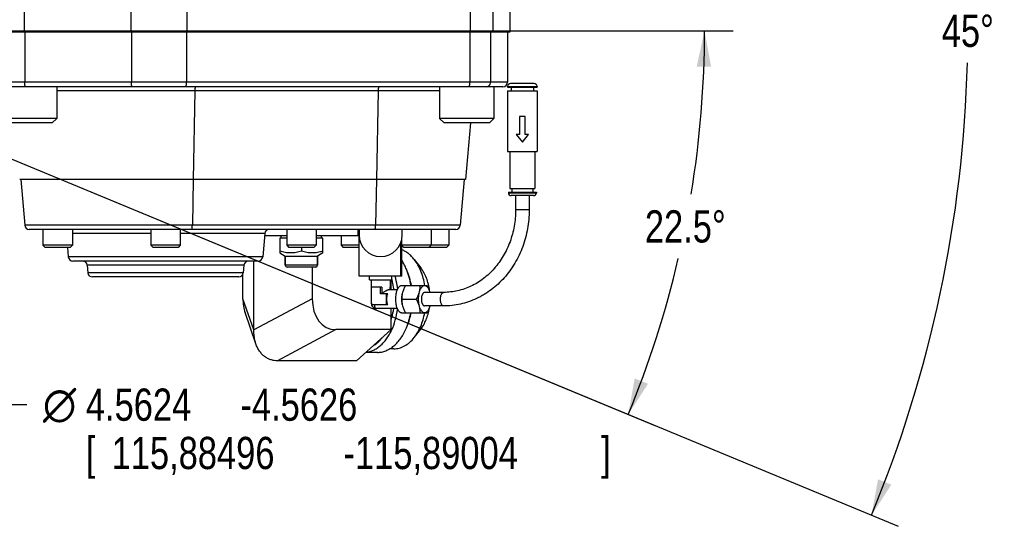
# Model space of a CAD drawing. Header units: inches. Extents: x 0 to 34, y 0 to 22.
# Tile 66 of 175: x 5.9 to 10.2, y 13.3 to 15.5. Entities that reach past the tile are written whole.
import ezdxf

# ---------------------------------------------------------------- set-up
doc = ezdxf.new("R2010")
doc.units = ezdxf.units.IN
doc.header["$LTSCALE"] = 1.87
doc.header["$MEASUREMENT"] = 0
doc.layers.get('0').update_dxf_attribs({"linetype": 'CONTINUOUS'})
doc.layers.add('3_ALL_AXES', color=7, linetype='CONTINUOUS')
doc.layers.add('7_ALL_FEATURES', color=7, linetype='CONTINUOUS')
doc.styles.get("Standard").update_dxf_attribs({"font": 'txt', "width": 0.8})
doc.styles.add('TEXTSTYLE_1', font='gdt', dxfattribs={"width": 0.8})
doc.dimstyles.new('DIMSTYLE_4', dxfattribs={"dimtxt": 0.14, "dimasz": 0.156, "dimexe": 0.125, "dimexo": 0.0625, "dimgap": 0.09, "dimtad": 0, "dimtih": 1, "dimtoh": 1, "dimdec": 0, "dimlfac": 4, "dimzin": 4, "dimdsep": 46, "dimtxsty": 'Standard', "dimblk": '_FILLED', "dimblk1": '_FILLED', "dimblk2": '_FILLED', "dimcen": 0.09, "dimadec": 0, "dimazin": 0, "dimtp": 0.5, "dimtm": 0.5, "dimtfac": 1, "dimtdec": 0, "dimtofl": 0, "dimtmove": 0, "dimatfit": 3, "dimldrblk": '_FILLED', "dimfxl": 0, "dimtolj": 1, "dimtzin": 4, "dimarcsym": 0})
doc.dimstyles.new('DIMSTYLE_5', dxfattribs={"dimtxt": 0.14, "dimasz": 0.156, "dimexe": 0.125, "dimexo": 0.0625, "dimgap": 0.09, "dimtad": 0, "dimtih": 1, "dimtoh": 1, "dimdec": 1, "dimlfac": 4, "dimzin": 4, "dimdsep": 46, "dimtxsty": 'Standard', "dimblk": '_FILLED', "dimblk1": '_FILLED', "dimblk2": '_FILLED', "dimcen": 0.09, "dimadec": 0, "dimazin": 0, "dimtp": 0.5, "dimtm": 0.5, "dimtfac": 1, "dimtdec": 1, "dimtofl": 0, "dimtmove": 0, "dimatfit": 3, "dimldrblk": '_FILLED', "dimfxl": 0, "dimtolj": 1, "dimtzin": 4, "dimarcsym": 0})
doc.dimstyles.new('DIMSTYLE_6', dxfattribs={"dimtxt": 0.14, "dimasz": 0.156, "dimexe": 0.125, "dimexo": 0.0625, "dimgap": 0.09, "dimtad": 0, "dimtih": 1, "dimtoh": 1, "dimdec": 4, "dimlfac": 4, "dimzin": 4, "dimdsep": 46, "dimtxsty": 'Standard', "dimblk": '_FILLED', "dimblk1": '_FILLED', "dimblk2": '_FILLED', "dimcen": 0.09, "dimadec": 0, "dimazin": 0, "dimlim": 1, "dimtp": 0.0001, "dimtm": 0.0001, "dimtfac": 1, "dimtdec": 4, "dimtmove": 0, "dimatfit": 2, "dimldrblk": '_FILLED', "dimfxl": 0, "dimtolj": 1, "dimtzin": 4, "dimarcsym": 0})

# ---------------------------------------------------------------- blocks, each defined once
blk = doc.blocks.new('*D27')
at = {"color": 2, "linetype": 'Continuous'}
for p, q in [((5.298, 15.8266), (9.6883, 17.6451)), ((5.298, 15.1569), (9.6883, 13.3384))]:
    blk.add_line(p, q, dxfattribs=at)
for start, end in [(1.4581, 22.5), (337.5, 358.5419)]:
    blk.add_arc((4.4896, 15.4917), 5.502, start, end, dxfattribs=at)
for points in [[(9.6595, 17.4639), (9.5728, 17.5973), (9.6014, 17.4408)], [(9.6014, 13.5427), (9.5728, 13.3862), (9.6595, 13.5196)]]:
    blk.add_solid(points, dxfattribs=at)
at = {"color": 2, "linetype": 'Continuous', "insert": (9.9916, 15.5617), "char_height": 0.14, "width": 0.317333, "attachment_point": 2, "line_spacing_factor": 0.9}
blk.add_mtext('45\\Fgdt;{\\Fgdt;~}', dxfattribs=at)
blk = doc.blocks.new('_FILLED')
at = {"color": 0, "linetype": 'ByBlock'}
blk.add_solid([(0, 0), (-1, 0.2), (-1, -0.2)], dxfattribs=at)
blk = doc.blocks.new('*D28')
at = {"color": 2, "linetype": 'Continuous'}
for p, q in [((5.5896, 15.4917), (8.9723, 15.4917)), ((5.298, 15.1569), (8.6311, 13.7763))]:
    blk.add_line(p, q, dxfattribs=at)
for start, end in [(350.6211, 360), (337.5, 346.8667)]:
    blk.add_arc((4.4896, 15.4917), 4.3577, start, end, dxfattribs=at)
for points in [[(8.8757, 15.3352), (8.8473, 15.4917), (8.8132, 15.3363)], [(8.5436, 13.9807), (8.5156, 13.8241), (8.6018, 13.9578)]]:
    blk.add_solid(points, dxfattribs=at)
at = {"color": 2, "linetype": 'Continuous', "insert": (8.7636, 14.7116), "char_height": 0.14, "width": 0.541333, "attachment_point": 2, "line_spacing_factor": 0.9}
blk.add_mtext('22.5\\Fgdt;{\\Fgdt;~}', dxfattribs=at)
blk = doc.blocks.new('*D41')
at = {"color": 2, "linetype": 'Continuous'}
for p, q in [((4.8238, 15.0296), (5.6646, 13.867)), ((5.6646, 13.867), (5.9013, 13.867))]:
    blk.add_line(p, q, dxfattribs=at)
at = {"color": 2, "linetype": 'Continuous', "xscale": 0.156, "yscale": 0.156, "zscale": 0.156, "rotation": 125.8738463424}
blk.add_blockref('_FILLED', (4.8238, 15.0296), dxfattribs=at)
at = {"color": 2, "linetype": 'Continuous', "width": 0.8}
for s, p in [('4.5624', (6.158, 13.797)), ('-4.5626', (6.83, 13.797)), ('[', (6.158, 13.587)), (']', (8.398, 13.587)), ('115,88496', (6.27, 13.587)), ('-115,89004', (7.278, 13.587))]:
    blk.add_text(s, height=0.14, dxfattribs=at).set_placement(p)
at = {"color": 2, "linetype": 'Continuous', "style": 'TEXTSTYLE_1'}
blk.add_text('n', height=0.14, dxfattribs=at).set_placement((5.9713, 13.797))

msp = doc.modelspace()

# ---------------------------------------------------------------- linework, layer by layer
at = {"layer": '3_ALL_AXES', "color": 7, "linetype": 'Continuous'}
for p, q in [((6.359752, 15.248675), (5.740914, 15.248675)), ((6.032047, 15.248675), (6.032047, 15.11088)), ((7.971054, 15.248675), (6.592895, 15.248675)), ((7.695433, 15.248675), (7.695433, 15.11088)), ((7.931653, 15.248675), (7.931653, 15.11088)), ((7.991407, 15.249846), (7.991407, 15.246721)), ((7.991407, 15.246721), (8.11936, 15.246721)), ((8.007032, 15.246721), (8.007032, 15.231096)), ((8.103735, 15.246721), (8.103735, 15.231096)), ((8.11936, 15.249846), (8.11936, 15.246721)), ((7.991407, 15.231096), (7.991407, 14.967096)), ((7.991409, 15.231096), (8.119358, 15.231096)), ((8.11936, 15.231096), (8.11936, 14.967096)), ((7.991409, 14.967096), (8.119358, 14.967096)), ((8.001249, 14.967096), (8.001249, 14.806596)), ((8.109517, 14.967096), (8.109517, 14.806596)), ((7.994606, 14.790971), (7.994606, 14.787846)), ((7.994607, 14.790971), (8.116159, 14.790971)), ((8.001251, 14.806596), (8.109516, 14.806596)), ((8.010231, 14.806596), (8.010231, 14.790971)), ((8.100536, 14.806596), (8.100536, 14.790971)), ((8.116161, 14.790971), (8.116161, 14.787846)), ((7.414041, 14.628596), (5.912406, 14.628596)), ((5.971699, 14.628596), (5.971699, 14.559699)), ((6.099651, 14.628596), (6.099651, 14.559699)), ((6.440512, 14.628596), (6.440512, 14.559699)), ((6.568464, 14.628596), (6.568464, 14.559699)), ((7.007539, 14.589895), (7.007539, 14.602395)), ((7.031063, 14.628596), (7.031063, 14.559699)), ((7.159016, 14.628596), (7.159016, 14.559699)), ((7.182539, 14.589895), (7.182539, 14.602395)), ((7.267283, 14.602395), (7.267283, 14.559699)), ((7.346023, 14.425471), (7.346023, 14.60399)), ((7.736191, 14.628596), (7.736191, 14.559699)), ((7.001289, 14.589895), (7.001289, 14.526107)), ((7.188789, 14.526107), (7.188789, 14.589895)), ((7.527428, 14.425471), (7.527428, 14.572109)), ((7.532244, 14.425471), (7.532244, 14.558175)), ((7.001289, 14.526107), (7.025039, 14.512395)), ((7.025039, 14.512395), (7.165039, 14.512395)), ((7.025039, 14.512395), (7.025039, 14.472395)), ((7.095039, 14.549856), (7.095039, 14.534481)), ((7.188789, 14.526107), (7.165039, 14.512395)), ((7.165039, 14.512395), (7.165039, 14.472395)), ((7.585204, 14.497752), (7.613804, 14.461437)), ((7.532244, 14.425471), (7.346024, 14.425471)), ((7.390777, 14.409721), (7.391079, 14.425471)), ((7.488277, 14.409721), (7.487975, 14.425471)), ((7.390777, 14.409721), (7.488277, 14.409721)), ((7.398902, 14.409721), (7.398902, 14.377431)), ((7.480152, 14.409721), (7.480152, 14.365971)), ((7.488803, 14.410004), (7.488665, 14.410534)), ((7.531133, 14.384096), (7.641756, 14.384096)), ((7.632225, 14.384254), (7.63219, 14.384461)), ((7.511267, 14.365971), (7.475397, 14.365971)), ((7.534839, 14.354721), (7.533357, 14.348407)), ((7.398902, 14.308635), (7.398902, 14.307163)), ((7.53151, 14.325346), (7.593983, 14.325346)), ((7.533357, 14.302285), (7.534839, 14.295971)), ((7.511266, 14.284721), (7.421317, 14.284721)), ((7.531133, 14.266596), (7.641756, 14.266596)), ((7.585206, 14.158813), (7.613806, 14.195128)), ((7.425133, 14.093907), (7.374804, 14.093906)), ((7.496298, 14.109532), (7.478134, 14.109532))]:
    msp.add_line(p, q, dxfattribs=at)
for points, knots in [([(5.896093, 15.248675), (5.895806, 15.248675), (5.895117, 15.24912), (5.894455, 15.250338), (5.893791, 15.252165), (5.893225, 15.254599), (5.892748, 15.257552), (5.892262, 15.26219), (5.892127, 15.265847), (5.892127, 15.26836)], [0, 0, 0, 0, 0.04168905, 0.10678717, 0.20089872, 0.32293295, 0.46930485, 0.63501559, 1, 1, 1, 1]), ([(7.824443, 15.248675), (7.824644, 15.248675), (7.825098, 15.249245), (7.825438, 15.250359), (7.825858, 15.252195), (7.826349, 15.255731), (7.82676, 15.261203), (7.826865, 15.265848), (7.826865, 15.26836)], [0, 0, 0, 0, 0.03011429, 0.09025671, 0.18312815, 0.30628848, 0.62509442, 1, 1, 1, 1]), ([(7.898433, 15.248675), (7.900891, 15.248675), (7.905893, 15.249715), (7.912163, 15.254128), (7.91633, 15.260667), (7.917298, 15.265804), (7.917298, 15.26836)], [0, 0, 0, 0, 0.24506437, 0.4930484, 0.74510411, 1, 1, 1, 1]), ([(7.095039, 14.534481), (7.091238, 14.533214), (7.083579, 14.530891), (7.071901, 14.528206), (7.060076, 14.526499), (7.048164, 14.525912), (7.036252, 14.526499), (7.024427, 14.528206), (7.012749, 14.530891), (7.005091, 14.533214), (7.001289, 14.534481)], [0, 0, 0, 0, 0.12570744, 0.25087309, 0.37557437, 0.50000002, 0.62442567, 0.74912694, 0.87429256, 1, 1, 1, 1]), ([(7.188789, 14.534481), (7.184988, 14.533214), (7.177329, 14.530891), (7.165651, 14.528206), (7.153826, 14.526499), (7.141914, 14.525912), (7.130002, 14.526499), (7.118177, 14.528206), (7.106499, 14.530891), (7.098841, 14.533214), (7.095039, 14.534481)], [0, 0, 0, 0, 0.12570744, 0.25087309, 0.37557437, 0.50000002, 0.62442567, 0.74912694, 0.87429256, 1, 1, 1, 1]), ([(7.585204, 14.497752), (7.581436, 14.502536), (7.573591, 14.511509), (7.56065, 14.523241), (7.546959, 14.532782), (7.537248, 14.537697), (7.532345, 14.539721)], [0, 0, 0, 0, 0.26790599, 0.5231532, 0.76665105, 1, 1, 1, 1]), ([(7.551544, 14.455777), (7.550161, 14.459096), (7.544529, 14.471896), (7.537862, 14.48425), (7.532292, 14.493019)], [0, 0, 0, 0, 0.25713716, 1, 1, 1, 1]), ([(7.63219, 14.384461), (7.630332, 14.395339), (7.625582, 14.416525), (7.615228, 14.446632), (7.601991, 14.473899), (7.591082, 14.490288), (7.585204, 14.497752)], [0, 0, 0, 0, 0.26739974, 0.52493883, 0.76978805, 1, 1, 1, 1]), ([(7.513528, 14.370035), (7.512972, 14.374814), (7.510399, 14.393584), (7.506288, 14.412149), (7.502304, 14.425708)], [0, 0, 0, 0, 0.25398243, 1, 1, 1, 1]), ([(7.571424, 14.384268), (7.56945, 14.396748), (7.564241, 14.421038), (7.556217, 14.444563), (7.551544, 14.455777)], [0, 0, 0, 0, 0.5098229, 1, 1, 1, 1]), ([(7.57303, 14.384254), (7.571161, 14.395242), (7.566368, 14.416636), (7.559214, 14.437372), (7.555086, 14.447277)], [0, 0, 0, 0, 0.50949947, 1, 1, 1, 1]), ([(7.652228, 14.362407), (7.65099, 14.371915), (7.647518, 14.390472), (7.639248, 14.416872), (7.628214, 14.440731), (7.618874, 14.455), (7.613799, 14.461444)], [0, 0, 0, 0, 0.26784366, 0.52598904, 0.77086943, 1, 1, 1, 1]), ([(7.496876, 14.366014), (7.496454, 14.369765), (7.494532, 14.384557), (7.491595, 14.399219), (7.488803, 14.410004)], [0, 0, 0, 0, 0.25307053, 1, 1, 1, 1]), ([(7.531133, 14.384096), (7.530227, 14.384096), (7.52838, 14.383899), (7.525665, 14.383028), (7.523017, 14.381594), (7.52046, 14.379621), (7.518014, 14.377132), (7.515699, 14.37415), (7.513534, 14.370705), (7.511539, 14.366827), (7.509732, 14.362554), (7.508128, 14.357927), (7.506745, 14.352987), (7.50519, 14.345951), (7.503895, 14.33671), (7.503377, 14.325346), (7.503895, 14.313983), (7.50519, 14.304741), (7.506745, 14.297705), (7.508128, 14.292766), (7.509732, 14.288138), (7.511539, 14.283865), (7.513534, 14.279988), (7.515699, 14.276542), (7.518014, 14.273561), (7.52046, 14.271071), (7.523017, 14.269098), (7.525665, 14.267665), (7.52838, 14.266793), (7.530227, 14.266596), (7.531133, 14.266596)], [0, 0, 0, 0, 0.01941143, 0.03947424, 0.06073117, 0.08361871, 0.10842833, 0.13532265, 0.16435693, 0.19550392, 0.22866604, 0.26369201, 0.30038793, 0.33852333, 0.41804204, 0.50000006, 0.58195807, 0.66147678, 0.69961218, 0.73630809, 0.77133405, 0.80449616, 0.83564314, 0.8646774, 0.89157171, 0.91638133, 0.93926886, 0.96052578, 0.98058857, 1, 1, 1, 1]), ([(7.547434, 14.384096), (7.546091, 14.38172), (7.543516, 14.376943), (7.540052, 14.369641), (7.537103, 14.36225), (7.53552, 14.357233), (7.534839, 14.354721)], [0, 0, 0, 0, 0.25553049, 0.50794741, 0.75636564, 1, 1, 1, 1]), ([(7.630465, 14.384096), (7.629862, 14.384096), (7.628646, 14.384011), (7.626837, 14.383628), (7.625045, 14.382994), (7.622635, 14.381789), (7.619698, 14.379618), (7.616469, 14.376164), (7.613489, 14.371861), (7.6108, 14.366779), (7.608445, 14.361001), (7.607162, 14.356876), (7.606579, 14.354721)], [0, 0, 0, 0, 0.04484066, 0.09037854, 0.13721198, 0.18589383, 0.2904702, 0.40688104, 0.53631945, 0.67888189, 0.83388826, 1, 1, 1, 1]), ([(7.609907, 14.384096), (7.609963, 14.381692), (7.609945, 14.37684), (7.609441, 14.36951), (7.608369, 14.362097), (7.607245, 14.357179), (7.606579, 14.354721)], [0, 0, 0, 0, 0.24321992, 0.4904132, 0.74245853, 1, 1, 1, 1]), ([(7.654308, 14.354881), (7.653722, 14.357024), (7.652438, 14.36113), (7.650083, 14.366877), (7.647397, 14.371932), (7.644422, 14.376211), (7.6412, 14.379645), (7.638271, 14.381803), (7.635868, 14.383001), (7.634082, 14.383631), (7.632278, 14.384011), (7.631066, 14.384096), (7.630465, 14.384096)], [0, 0, 0, 0, 0.16606769, 0.32101243, 0.46351984, 0.59292254, 0.70932939, 0.81394035, 0.86265379, 0.90952697, 0.95511051, 1, 1, 1, 1]), ([(7.65431, 14.354874), (7.653628, 14.357372), (7.652046, 14.362364), (7.649105, 14.369715), (7.645655, 14.37698), (7.643092, 14.381733), (7.641756, 14.384096)], [0, 0, 0, 0, 0.24368178, 0.49211139, 0.74450945, 1, 1, 1, 1]), ([(7.533324, 14.302452), (7.532588, 14.306157), (7.5315, 14.31377), (7.530963, 14.325346), (7.5315, 14.336922), (7.532588, 14.344535), (7.533324, 14.34824)], [0, 0, 0, 0, 0.24609137, 0.5, 0.75390863, 1, 1, 1, 1]), ([(7.533357, 14.348407), (7.532973, 14.34647), (7.532332, 14.342601), (7.531536, 14.334914), (7.531422, 14.329152), (7.53151, 14.325346)], [0, 0, 0, 0, 0.25564716, 0.50720436, 1, 1, 1, 1]), ([(7.606579, 14.354721), (7.605898, 14.35221), (7.604315, 14.347192), (7.601366, 14.339802), (7.597902, 14.332499), (7.595326, 14.327722), (7.593983, 14.325346)], [0, 0, 0, 0, 0.24363438, 0.49205262, 0.74446952, 1, 1, 1, 1]), ([(7.606579, 14.354721), (7.605962, 14.352445), (7.604883, 14.347748), (7.603735, 14.340495), (7.603039, 14.332985), (7.602805, 14.325346), (7.603039, 14.317707), (7.603735, 14.310197), (7.604883, 14.302944), (7.605962, 14.298247), (7.606579, 14.295971)], [0, 0, 0, 0, 0.11915512, 0.24327801, 0.37077728, 0.5, 0.62922272, 0.75672199, 0.88084488, 1, 1, 1, 1]), ([(7.630465, 14.354874), (7.630009, 14.354874), (7.629081, 14.354775), (7.627716, 14.354337), (7.626386, 14.353616), (7.6251, 14.352625), (7.623871, 14.351373), (7.622708, 14.349875), (7.62162, 14.348143), (7.620617, 14.346194), (7.619708, 14.344047), (7.61861, 14.340876), (7.617545, 14.336554), (7.616775, 14.331058), (7.616602, 14.327268), (7.616602, 14.325346)], [0, 0, 0, 0, 0.03883525, 0.07895061, 0.12146895, 0.16724687, 0.21687063, 0.2706597, 0.32873434, 0.39102966, 0.45735849, 0.52741423, 0.6770275, 0.8360742, 1, 1, 1, 1]), ([(7.53151, 14.325346), (7.531422, 14.32154), (7.531536, 14.315779), (7.532332, 14.308091), (7.532973, 14.304222), (7.533357, 14.302285)], [0, 0, 0, 0, 0.49279566, 0.74435286, 1, 1, 1, 1]), ([(7.534839, 14.295971), (7.53552, 14.29346), (7.537103, 14.288442), (7.540052, 14.281052), (7.543516, 14.273749), (7.546091, 14.268972), (7.547434, 14.266596)], [0, 0, 0, 0, 0.24363438, 0.49205262, 0.74446952, 1, 1, 1, 1]), ([(7.593983, 14.325346), (7.595326, 14.32297), (7.597902, 14.318193), (7.601366, 14.310891), (7.604315, 14.3035), (7.605898, 14.298483), (7.606579, 14.295971)], [0, 0, 0, 0, 0.25553049, 0.50794741, 0.75636564, 1, 1, 1, 1]), ([(7.606579, 14.295971), (7.607162, 14.293817), (7.608445, 14.289691), (7.6108, 14.283913), (7.613489, 14.278832), (7.616469, 14.274528), (7.619698, 14.271074), (7.622635, 14.268903), (7.625045, 14.267698), (7.626837, 14.267064), (7.628646, 14.266682), (7.629862, 14.266596), (7.630465, 14.266596)], [0, 0, 0, 0, 0.16611174, 0.32111811, 0.46368055, 0.59311896, 0.7095298, 0.81410617, 0.86278802, 0.90962146, 0.95515934, 1, 1, 1, 1]), ([(7.606579, 14.295971), (7.607245, 14.293513), (7.608369, 14.288595), (7.609441, 14.281182), (7.609945, 14.273852), (7.609963, 14.269), (7.609907, 14.266596)], [0, 0, 0, 0, 0.25754149, 0.50958683, 0.75678009, 1, 1, 1, 1]), ([(7.616602, 14.325346), (7.616602, 14.323424), (7.616775, 14.319634), (7.617545, 14.314138), (7.61861, 14.309816), (7.619708, 14.306645), (7.620617, 14.304498), (7.62162, 14.302549), (7.622708, 14.300817), (7.623871, 14.299319), (7.6251, 14.298068), (7.626386, 14.297076), (7.627716, 14.296356), (7.629081, 14.295918), (7.630009, 14.295819), (7.630465, 14.295819)], [0, 0, 0, 0, 0.1639258, 0.3229725, 0.47258577, 0.54264151, 0.60897034, 0.67126566, 0.7293403, 0.78312937, 0.83275313, 0.87853105, 0.92104939, 0.96116475, 1, 1, 1, 1]), ([(7.630465, 14.266596), (7.631066, 14.266596), (7.632278, 14.266681), (7.634082, 14.267061), (7.635868, 14.267692), (7.638271, 14.268889), (7.6412, 14.271047), (7.644422, 14.274481), (7.647397, 14.278761), (7.650083, 14.283815), (7.652438, 14.289563), (7.653722, 14.293668), (7.654308, 14.295812)], [0, 0, 0, 0, 0.04488949, 0.09047303, 0.13734621, 0.18605965, 0.29067061, 0.40707746, 0.53648016, 0.67898757, 0.83393231, 1, 1, 1, 1]), ([(7.641756, 14.266596), (7.643092, 14.26896), (7.645655, 14.273713), (7.649105, 14.280977), (7.652046, 14.288329), (7.653628, 14.29332), (7.65431, 14.295819)], [0, 0, 0, 0, 0.25549056, 0.50788864, 0.75631824, 1, 1, 1, 1]), ([(7.485309, 14.23418), (7.486547, 14.23822), (7.491221, 14.254783), (7.494468, 14.271742), (7.496154, 14.284613)], [0, 0, 0, 0, 0.24558057, 1, 1, 1, 1]), ([(7.487166, 14.19052), (7.493716, 14.204543), (7.504614, 14.234551), (7.510875, 14.265817), (7.512968, 14.281971)], [0, 0, 0, 0, 0.48721949, 1, 1, 1, 1]), ([(7.551546, 14.200788), (7.55585, 14.211117), (7.563342, 14.232717), (7.568434, 14.254996), (7.570446, 14.266436)], [0, 0, 0, 0, 0.49066107, 1, 1, 1, 1]), ([(7.555087, 14.209287), (7.558847, 14.218311), (7.565458, 14.237135), (7.5701, 14.25653), (7.571984, 14.266485)], [0, 0, 0, 0, 0.49105486, 1, 1, 1, 1]), ([(7.585206, 14.158813), (7.590823, 14.165946), (7.601287, 14.181547), (7.614131, 14.207439), (7.624356, 14.235991), (7.629209, 14.256089), (7.631166, 14.266415)], [0, 0, 0, 0, 0.23074887, 0.47561807, 0.73287745, 1, 1, 1, 1]), ([(7.6138, 14.195121), (7.618499, 14.201087), (7.627208, 14.214208), (7.637725, 14.236058), (7.645894, 14.260194), (7.649589, 14.277177), (7.651015, 14.285894)], [0, 0, 0, 0, 0.23000807, 0.47485442, 0.7325026, 1, 1, 1, 1]), ([(7.37634, 14.094539), (7.381821, 14.095166), (7.392837, 14.097384), (7.408854, 14.103437), (7.424322, 14.112149), (7.439061, 14.123403), (7.452904, 14.137056), (7.465699, 14.152942), (7.477303, 14.170873), (7.484024, 14.183791), (7.487166, 14.19052)], [0, 0, 0, 0, 0.10818321, 0.2191948, 0.33447879, 0.45511305, 0.58179605, 0.71487483, 0.85436481, 1, 1, 1, 1]), ([(7.425133, 14.093907), (7.431395, 14.093907), (7.444088, 14.09515), (7.462698, 14.100678), (7.48067, 14.109759), (7.49772, 14.122213), (7.513603, 14.137829), (7.528092, 14.156356), (7.540978, 14.177503), (7.548219, 14.192805), (7.551546, 14.200788)], [0, 0, 0, 0, 0.10721897, 0.21675283, 0.33057629, 0.45027119, 0.57683406, 0.71072966, 0.85193158, 1, 1, 1, 1]), ([(7.410096, 14.124868), (7.416763, 14.128971), (7.429729, 14.138854), (7.440815, 14.150766), (7.446067, 14.157285)], [0, 0, 0, 0, 0.4832546, 1, 1, 1, 1]), ([(7.496298, 14.109532), (7.500311, 14.109532), (7.508391, 14.110074), (7.520388, 14.112493), (7.532201, 14.116506), (7.547835, 14.124051), (7.566515, 14.137519), (7.579234, 14.151231), (7.585206, 14.158813)], [0, 0, 0, 0, 0.11452294, 0.23028793, 0.348302, 0.46956487, 0.72458904, 1, 1, 1, 1])]:
    msp.add_open_spline(points, degree=3, knots=knots, dxfattribs=at)
at = {"layer": '7_ALL_FEATURES', "color": 7, "linetype": 'Continuous'}
for p, q in [((5.890145, 15.917966), (5.890145, 15.484895)), ((7.828076, 15.917966), (7.828076, 15.484895)), ((7.92673, 15.917966), (7.92673, 15.484895)), ((8.000582, 15.917966), (8.000582, 15.484895)), ((6.353804, 15.730958), (6.353804, 15.484895)), ((6.596528, 15.730958), (6.596528, 15.484895)), ((8.000582, 15.484895), (5.711386, 15.484895)), ((5.892127, 15.484895), (5.892127, 15.26836)), ((6.355786, 15.484895), (6.355786, 15.26836)), ((6.595317, 15.484895), (6.595317, 15.26836)), ((7.826865, 15.484895), (7.826865, 15.26836)), ((7.917298, 15.484895), (7.917298, 15.26836)), ((7.990739, 15.484895), (7.990739, 15.26836)), ((7.990739, 15.26836), (5.721228, 15.26836)), ((7.746914, 15.248675), (5.972614, 15.248675)), ((6.032047, 15.248675), (6.032047, 15.11088)), ((7.695433, 15.248675), (7.695433, 15.11088)), ((7.971054, 15.248675), (7.931653, 15.248675)), ((7.931653, 15.248675), (7.931653, 15.11088)), ((7.991407, 15.249846), (8.11936, 15.249846)), ((8.10686, 15.262346), (8.003907, 15.262346)), ((7.695433, 15.230706), (6.032047, 15.230706)), ((6.631673, 15.230706), (6.625247, 14.845132)), ((7.428448, 15.230706), (7.422023, 14.845132)), ((6.032047, 15.11088), (5.795827, 15.11088)), ((6.032047, 15.11088), (6.012362, 15.091195)), ((7.931653, 15.11088), (7.695433, 15.11088)), ((7.695433, 15.11088), (7.715118, 15.091195)), ((7.931653, 15.11088), (7.911968, 15.091195)), ((8.067622, 15.118789), (8.042483, 15.118789)), ((8.042483, 15.118789), (8.042483, 15.040724)), ((8.067622, 15.040724), (8.067622, 15.118789)), ((6.012362, 15.091195), (5.815512, 15.091195)), ((7.911968, 15.091195), (7.715118, 15.091195)), ((7.829293, 15.091195), (7.807765, 14.845132)), ((8.042483, 15.040724), (8.027928, 15.040724)), ((8.027928, 15.040724), (8.055383, 15.007645)), ((8.055383, 15.007645), (8.082177, 15.040724)), ((8.082177, 15.040724), (8.067622, 15.040724)), ((7.807765, 14.845132), (5.870502, 14.845132)), ((5.875423, 14.845132), (5.892796, 14.646566)), ((6.62431, 14.845132), (6.621001, 14.646566)), ((7.421085, 14.845132), (7.417776, 14.646566)), ((7.802844, 14.845132), (7.785472, 14.646566)), ((7.994606, 14.787846), (8.116161, 14.787846)), ((8.103661, 14.775346), (8.007106, 14.775346)), ((8.025856, 14.775346), (8.025856, 14.712846)), ((8.084911, 14.775346), (8.084911, 14.712846)), ((8.084911, 14.712846), (8.025856, 14.712846)), ((7.785472, 14.646566), (5.892796, 14.646566)), ((5.971699, 14.628596), (5.912657, 14.628596)), ((5.971699, 14.628596), (5.971699, 14.559699)), ((6.463765, 14.628596), (6.013306, 14.628596)), ((6.099651, 14.628596), (6.099651, 14.559699)), ((6.440512, 14.610627), (6.099651, 14.610627)), ((6.440512, 14.628596), (6.440512, 14.559699)), ((7.058727, 14.628596), (6.545211, 14.628596)), ((6.568464, 14.628596), (6.568464, 14.559699)), ((6.935987, 14.610627), (6.568464, 14.610627)), ((6.935987, 14.610627), (6.927075, 14.50877)), ((6.935267, 14.602395), (7.031063, 14.602395)), ((7.031063, 14.628596), (7.031063, 14.559699)), ((7.765862, 14.628596), (7.148415, 14.628596)), ((7.159016, 14.628596), (7.159016, 14.559699)), ((7.159016, 14.602395), (7.346023, 14.602395)), ((7.267283, 14.602395), (7.267283, 14.559699)), ((7.341102, 14.602395), (7.341102, 14.628596)), ((7.346023, 14.628596), (7.346023, 14.60399)), ((7.533031, 14.60399), (7.533031, 14.628596)), ((7.658673, 14.628596), (7.658673, 14.559699)), ((7.736191, 14.628596), (7.736191, 14.559699)), ((6.099651, 14.559699), (5.971699, 14.559699)), ((5.971699, 14.559699), (5.981541, 14.549856)), ((6.099651, 14.559699), (6.089809, 14.549856)), ((6.568464, 14.559699), (6.440512, 14.559699)), ((6.440512, 14.559699), (6.450354, 14.549856)), ((6.568464, 14.559699), (6.558622, 14.549856)), ((7.031063, 14.589895), (7.001289, 14.589895)), ((7.159016, 14.559699), (7.031063, 14.559699)), ((7.031063, 14.559699), (7.040905, 14.549856)), ((7.159016, 14.559699), (7.149173, 14.549856)), ((7.188789, 14.589895), (7.159016, 14.589895)), ((7.346023, 14.559699), (7.267283, 14.559699)), ((7.267283, 14.559699), (7.277126, 14.549856)), ((7.530721, 14.583706), (7.530721, 14.559699)), ((7.736191, 14.559699), (7.530721, 14.559699)), ((7.530721, 14.559699), (7.540563, 14.549856)), ((7.658673, 14.559699), (7.648831, 14.549856)), ((7.736191, 14.559699), (7.726348, 14.549856)), ((6.089809, 14.549856), (5.981541, 14.549856)), ((6.078306, 14.549856), (6.081901, 14.50877)), ((6.927075, 14.50877), (6.081901, 14.50877)), ((6.558622, 14.549856), (6.450354, 14.549856)), ((7.025039, 14.472395), (7.025039, 14.512395)), ((7.149173, 14.549856), (7.040905, 14.549856)), ((7.165039, 14.472395), (7.165039, 14.512395)), ((7.346023, 14.549856), (7.277126, 14.549856)), ((7.726348, 14.549856), (7.540563, 14.549856)), ((6.907465, 14.490801), (6.101511, 14.490801)), ((6.845191, 14.472832), (6.163785, 14.472832)), ((6.163785, 14.472832), (6.166668, 14.439873)), ((6.845191, 14.472832), (6.842308, 14.439873)), ((6.88773, 14.19188), (6.887729, 14.490801)), ((7.165039, 14.472395), (7.025039, 14.472395)), ((6.842308, 14.439873), (6.166668, 14.439873)), ((6.840735, 14.327196), (6.840734, 14.433749)), ((7.157539, 14.464895), (7.032539, 14.464895)), ((7.142041, 14.464895), (7.142041, 14.327198)), ((6.822697, 14.421903), (6.186279, 14.421903)), ((7.485088, 14.365971), (7.485088, 14.409721)), ((7.444719, 14.377431), (7.397945, 14.377431)), ((7.397945, 14.377431), (7.397945, 14.313268)), ((7.439444, 14.348846), (7.439444, 14.377431)), ((7.469958, 14.348846), (7.439444, 14.348846)), ((7.444719, 14.377431), (7.444719, 14.348846)), ((7.464683, 14.301846), (7.464683, 14.348846)), ((7.481109, 14.377431), (7.480152, 14.377431)), ((7.481109, 14.365971), (7.481109, 14.377431)), ((7.713241, 14.354874), (7.630465, 14.354874)), ((6.88773, 14.19188), (6.840735, 14.327196)), ((7.142041, 14.327198), (6.88773, 14.19188)), ((7.399037, 14.307984), (7.398902, 14.307134)), ((7.40803, 14.301846), (7.469958, 14.301846)), ((7.713241, 14.295819), (7.630465, 14.295819)), ((6.897238, 14.131576), (6.850242, 14.266892)), ((7.421317, 14.284721), (7.42133, 14.284721)), ((7.485089, 14.192965), (7.485089, 14.284721)), ((7.244871, 14.192964), (6.99056, 14.057647)), ((7.485089, 14.192965), (7.244871, 14.192964)), ((7.334437, 14.057648), (7.485089, 14.192965)), ((7.334437, 14.057648), (6.99056, 14.057647))]:
    msp.add_line(p, q, dxfattribs=at)
msp.add_lwpolyline([(7.398902, 14.307134), (7.399154, 14.303663), (7.400274, 14.299216), (7.402285, 14.295081), (7.405114, 14.291455), (7.408626, 14.288515), (7.412671, 14.286372), (7.417203, 14.285077), (7.42133, 14.284721)], dxfattribs=at)
for centre, radius, start, end in [((7.971054, 15.26836), 0.019685, 270, 360), ((8.003907, 15.249846), 0.0125, 89.999998, 180), ((8.10686, 15.249846), 0.0125, 0, 90.000002), ((8.007106, 14.787846), 0.0125, 180, 270), ((8.103661, 14.787846), 0.0125, 270, 360), ((5.912406, 14.648281), 0.019685, 185, 270), ((7.765862, 14.648281), 0.019685, 270, 355), ((6.955597, 14.608911), 0.019685, 90, 175), ((7.439527, 14.60399), 0.093504, 180, 360), ((6.101511, 14.510486), 0.019685, 185, 270), ((6.907465, 14.510486), 0.019685, 270, 355), ((6.144175, 14.471116), 0.019685, 5, 90), ((6.864801, 14.471116), 0.019685, 90, 175), ((7.032539, 14.472395), 0.0075, 180, 270), ((7.157539, 14.472395), 0.0075, 270, 360), ((6.186279, 14.441588), 0.019685, 185, 270), ((6.822697, 14.441588), 0.019685, 270, 355)]:
    msp.add_arc(centre, radius, start, end, dxfattribs=at)
for centre, end_param in [((6.97784, 14.371942), -3.81942718), ((7.279147, 14.371943), -2.87733584)]:
    msp.add_ellipse(centre, major_axis=(0.067759, 0.172766), ratio=0.68989935, start_param=-4.19545191, end_param=end_param, dxfattribs=at)
for points, knots in [([(6.359752, 15.248675), (6.359465, 15.248675), (6.358776, 15.24912), (6.358114, 15.250338), (6.35745, 15.252165), (6.356884, 15.254599), (6.356407, 15.257552), (6.355921, 15.26219), (6.355786, 15.265847), (6.355786, 15.26836)], [0, 0, 0, 0, 0.04168905, 0.10678717, 0.20089872, 0.32293295, 0.46930485, 0.63501559, 1, 1, 1, 1]), ([(6.592895, 15.248675), (6.593097, 15.248675), (6.59355, 15.249245), (6.593891, 15.250359), (6.594311, 15.252195), (6.594801, 15.255731), (6.595213, 15.261203), (6.595317, 15.265848), (6.595317, 15.26836)], [0, 0, 0, 0, 0.03011429, 0.09025671, 0.18312815, 0.30628848, 0.62509442, 1, 1, 1, 1]), ([(6.635408, 15.248675), (6.635151, 15.248675), (6.634535, 15.248277), (6.63394, 15.247188), (6.633338, 15.245549), (6.632816, 15.243355), (6.632364, 15.240678), (6.631878, 15.236415), (6.631711, 15.233039), (6.631673, 15.230706)], [0, 0, 0, 0, 0.04079821, 0.10460116, 0.197104, 0.31756805, 0.46291705, 0.62875, 1, 1, 1, 1]), ([(7.432183, 15.248675), (7.431927, 15.248675), (7.431311, 15.248277), (7.430716, 15.247188), (7.430114, 15.245549), (7.429591, 15.243355), (7.42914, 15.240678), (7.428653, 15.236415), (7.428487, 15.233039), (7.428448, 15.230706)], [0, 0, 0, 0, 0.04079821, 0.10460116, 0.197104, 0.31756805, 0.46291705, 0.62875, 1, 1, 1, 1]), ([(8.084911, 14.712846), (8.084911, 14.699263), (8.083729, 14.672106), (8.078427, 14.631753), (8.06964, 14.59216), (8.057451, 14.553704), (8.041967, 14.516749), (8.023327, 14.481645), (8.001699, 14.448728), (7.977279, 14.418317), (7.950289, 14.390706), (7.92098, 14.366171), (7.894783, 14.34845), (7.872964, 14.336066), (7.850709, 14.324941), (7.821975, 14.313338), (7.786346, 14.303265), (7.749982, 14.297177), (7.725472, 14.295819), (7.713241, 14.295819)], [0, 0, 0, 0, 0.06575001, 0.13138518, 0.196772, 0.26181076, 0.32640048, 0.39046125, 0.45393154, 0.51677203, 0.57896744, 0.64052721, 0.70148561, 0.7317669, 0.76192162, 0.82187365, 0.88145855, 0.94079613, 1, 1, 1, 1]), ([(8.025856, 14.712846), (8.025856, 14.701077), (8.02484, 14.677551), (8.020288, 14.642606), (8.012751, 14.608346), (8.002309, 14.575114), (7.989066, 14.54323), (7.973158, 14.513008), (7.954749, 14.484739), (7.934025, 14.458695), (7.911194, 14.435126), (7.886486, 14.414253), (7.860146, 14.396268), (7.832431, 14.381334), (7.803609, 14.369585), (7.77395, 14.361119), (7.743738, 14.356013), (7.723388, 14.354874), (7.713241, 14.354874)], [0, 0, 0, 0, 0.0669965, 0.13384457, 0.20036356, 0.26642126, 0.33187945, 0.39662355, 0.46056196, 0.52362946, 0.58579168, 0.64704817, 0.70743434, 0.7670229, 0.82592139, 0.88426508, 0.94223887, 1, 1, 1, 1]), ([(6.617266, 14.628596), (6.617522, 14.628596), (6.618138, 14.628994), (6.618733, 14.630083), (6.619335, 14.631722), (6.619857, 14.633916), (6.620309, 14.636593), (6.620795, 14.640856), (6.620962, 14.644232), (6.621001, 14.646566)], [0, 0, 0, 0, 0.04079821, 0.10460116, 0.197104, 0.31756805, 0.46291705, 0.62875, 1, 1, 1, 1]), ([(7.414041, 14.628596), (7.414297, 14.628596), (7.414913, 14.628994), (7.415509, 14.630083), (7.416111, 14.631722), (7.416633, 14.633916), (7.417084, 14.636593), (7.417571, 14.640856), (7.417737, 14.644232), (7.417776, 14.646566)], [0, 0, 0, 0, 0.04079821, 0.10460116, 0.197104, 0.31756805, 0.46291705, 0.62875, 1, 1, 1, 1]), ([(7.475397, 14.365971), (7.474947, 14.365971), (7.473992, 14.3659), (7.472501, 14.365624), (7.470882, 14.365179), (7.469152, 14.364573), (7.467326, 14.363816), (7.464722, 14.362592), (7.462071, 14.361146), (7.459382, 14.359529), (7.456579, 14.35774), (7.453055, 14.355314), (7.448857, 14.352184), (7.446095, 14.349978), (7.444719, 14.348846)], [0, 0, 0, 0, 0.03790714, 0.08048271, 0.12769465, 0.17929894, 0.23494301, 0.29420043, 0.4217729, 0.48925449, 0.55869163, 0.70208326, 0.84978421, 1, 1, 1, 1]), ([(7.466443, 14.325346), (7.466443, 14.327428), (7.466592, 14.331554), (7.467256, 14.337615), (7.468344, 14.343389), (7.469371, 14.347082), (7.469958, 14.348846)], [0, 0, 0, 0, 0.26177016, 0.51870521, 0.7661887, 1, 1, 1, 1]), ([(7.713241, 14.295819), (7.712786, 14.295819), (7.711858, 14.295918), (7.709983, 14.296519), (7.708222, 14.297715), (7.706648, 14.299319), (7.705036, 14.301395), (7.703258, 14.304593), (7.701573, 14.309061), (7.700322, 14.314138), (7.699551, 14.319635), (7.699291, 14.325346), (7.699551, 14.331058), (7.700322, 14.336554), (7.701573, 14.341631), (7.703258, 14.346099), (7.705036, 14.349297), (7.706648, 14.351374), (7.708222, 14.352977), (7.709983, 14.354173), (7.711858, 14.354774), (7.712786, 14.354874), (7.713241, 14.354874)], [0, 0, 0, 0, 0.01940239, 0.03948187, 0.08352442, 0.10834218, 0.1352491, 0.19540652, 0.2635949, 0.33843737, 0.41799753, 0.5, 0.58200247, 0.66156263, 0.7364051, 0.80459348, 0.8647509, 0.89165782, 0.91647558, 0.96051813, 0.98059761, 1, 1, 1, 1]), ([(7.397945, 14.313268), (7.397945, 14.312469), (7.398093, 14.310874), (7.398536, 14.309333), (7.398827, 14.308597)], [0, 0, 0, 0, 0.50224555, 1, 1, 1, 1]), ([(7.398827, 14.308597), (7.399216, 14.307616), (7.400236, 14.305774), (7.40243, 14.30358), (7.405099, 14.302171), (7.407065, 14.301846), (7.40803, 14.301846)], [0, 0, 0, 0, 0.26204285, 0.51534106, 0.7602233, 1, 1, 1, 1]), ([(7.413435, 14.301846), (7.413296, 14.300642), (7.413117, 14.298328), (7.413179, 14.295014), (7.413536, 14.29248), (7.414026, 14.29067), (7.414606, 14.289112), (7.415388, 14.287725), (7.416385, 14.286601), (7.417208, 14.285918), (7.418121, 14.285382), (7.419117, 14.284998), (7.420192, 14.284769), (7.420936, 14.284721), (7.421317, 14.284721)], [0, 0, 0, 0, 0.17000277, 0.32496759, 0.46399127, 0.52762045, 0.58748639, 0.69706478, 0.7480845, 0.79755689, 0.84645136, 0.89581648, 0.94669001, 1, 1, 1, 1]), ([(7.469958, 14.301846), (7.469371, 14.30361), (7.468344, 14.307303), (7.467256, 14.313077), (7.466592, 14.319139), (7.466443, 14.323265), (7.466443, 14.325346)], [0, 0, 0, 0, 0.2338113, 0.48129479, 0.73822984, 1, 1, 1, 1]), ([(6.897311, 14.131366), (6.895653, 14.136132), (6.88989, 14.155807), (6.88773, 14.176447), (6.88773, 14.19188)], [0, 0, 0, 0, 0.24639937, 1, 1, 1, 1]), ([(6.99056, 14.057647), (6.985746, 14.057646), (6.976051, 14.058361), (6.961741, 14.061745), (6.947898, 14.06759), (6.934855, 14.075951), (6.922957, 14.086768), (6.91252, 14.09984), (6.903793, 14.114845), (6.899272, 14.125727), (6.897311, 14.131366)], [0, 0, 0, 0, 0.11353521, 0.22824248, 0.3453521, 0.46621976, 0.59189378, 0.72292072, 0.85918658, 1, 1, 1, 1])]:
    msp.add_open_spline(points, degree=3, knots=knots, dxfattribs=at)

# ---------------------------------------------------------------- dimensions: what is measured, and where the dimension line sits
at = {"color": 2, "linetype": 'Continuous'}
for base, line1, line2, dimstyle, picture, middle in [((9.99159, 15.491734), ((9.68826, 13.338374), (5.297983, 15.156886)), ((5.297983, 15.826582), (9.68826, 17.645094)), 'DIMSTYLE_4', '*D27', (9.99159, 15.491734)), ((8.7635502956, 14.6415900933), ((8.631057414, 13.7762813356), (5.2979829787, 15.1568859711)), ((5.5895883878, 15.4917339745), (8.9722821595, 15.4917339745)), 'DIMSTYLE_5', '*D28', (8.7635502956, 14.6415900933))]:
    dim = msp.add_angular_dim_2l(base=base, line1=line1, line2=line2, dimstyle=dimstyle, dxfattribs=at)
    dim.commit()
    dim.dimension.update_dxf_attribs({"geometry": picture, "text_midpoint": middle, "dimtype": 162})
dim = msp.add_diameter_dim_2p(p1=(4.823793, 15.029604), p2=(4.155384, 15.953863), text='%%c<>', dimstyle='DIMSTYLE_6', override={"dimpost": '<>'}, dxfattribs=at)
dim.commit()
dim.dimension.update_dxf_attribs({"geometry": '*D41', "text_midpoint": (7.240619, 13.762009), "dimtype": 163})

doc.saveas('drawing.dxf')
